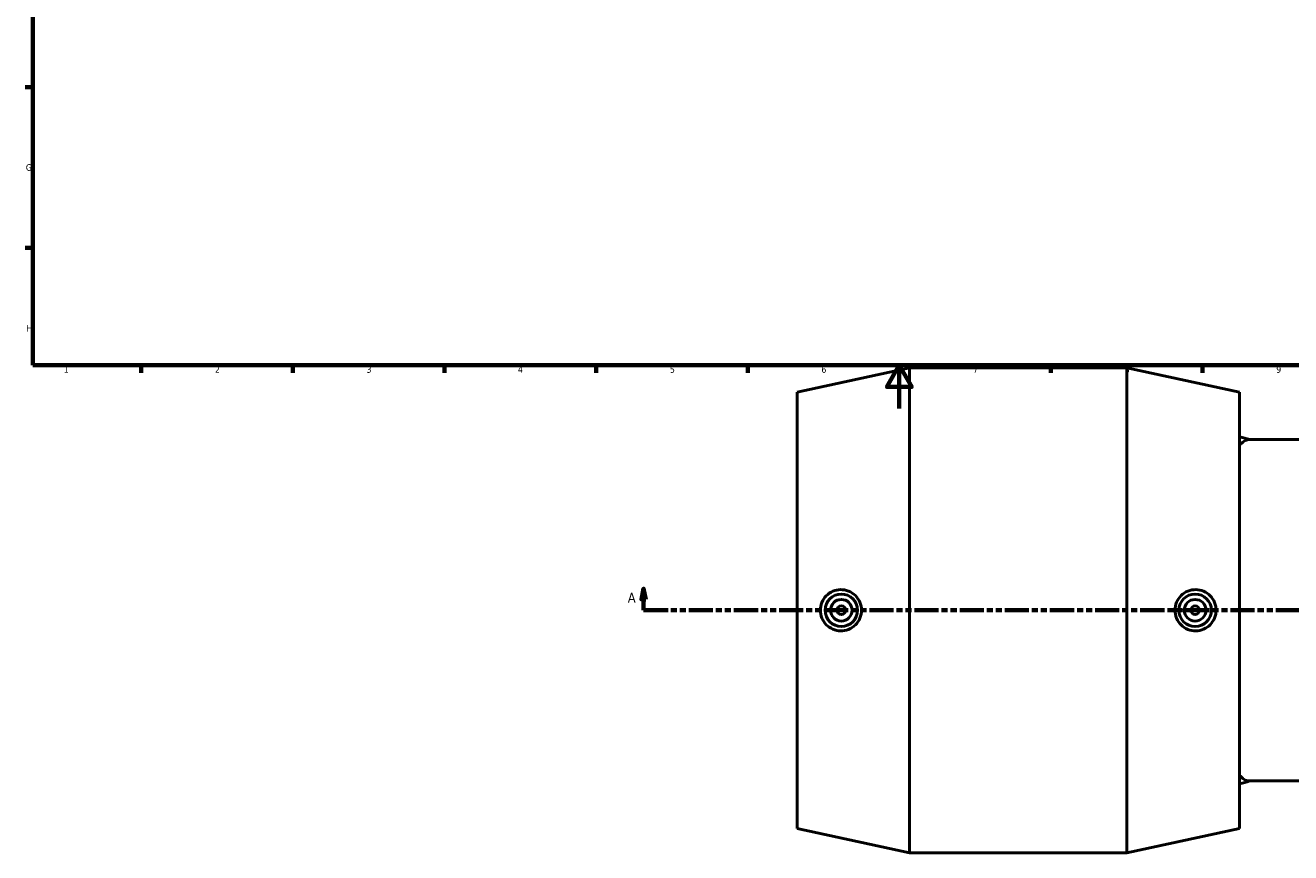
# Model space of a CAD drawing. Header units: millimetres. Extents: x -119 to 1637, y -786 to 1140.
# Tile 2 of 7: x 17 to 601, y -205 to 177. Entities that reach past the tile are written whole.
import ezdxf

# ---------------------------------------------------------------- set-up
doc = ezdxf.new("R2010")
doc.units = ezdxf.units.MM
doc.linetypes.add('DOUBLE_DASH_CHAIN', pattern=[1.2403, 0.6614, -0.0827, 0.1654, -0.0827, 0.1654, -0.0827])
for name, color, linetype, lineweight in [('Border (ANSI)', 7, 'Continuous', 70), ('Section Line (ANSI)', 7, 'DOUBLE_DASH_CHAIN', 70), ('Visible (ANSI)', 7, 'Continuous', 50)]:
    doc.layers.add(name, color=color, linetype=linetype, lineweight=lineweight)
doc.styles.add('Label Text (ANSI)', font='tahoma.ttf')
doc.styles.add('Note Text (ANSI)', font='tahoma.ttf')

# ---------------------------------------------------------------- blocks, each defined once
blk = doc.blocks.new('Borders Default Border')
at = {"layer": 'Border (ANSI)'}
for p, q in [((20, 148.5), (16.55, 148.5)), ((20, 74.25), (16.55, 74.25)), ((70.08, 20), (70.08, 16.55)), ((140.17, 20), (140.17, 16.55)), ((210.25, 20), (210.25, 16.55)), ((280.33, 20), (280.33, 16.55)), ((350.42, 20), (350.42, 16.55)), ((490.58, 20), (490.58, 16.55)), ((560.67, 20), (560.67, 16.55))]:
    blk.add_line(p, q, dxfattribs=at)
at = {"layer": 'Border (ANSI)', "flags": 128}
for points in [[(20, 20), (20, 574), (821, 574), (821, 20), (20, 20)], [(420.5, 0), (420.5, 20), (414.73, 10), (426.27, 10), (420.5, 20)]]:
    blk.add_lwpolyline(points, dxfattribs=at)
at = {"layer": 'Border (ANSI)', "color": 230, "true_color": 0xff0080, "char_height": 3.05, "attachment_point": 7, "style": 'Note Text (ANSI)'}
for s, insert in [('G', (16.81, 109.79)), ('H', (16.97, 35.6)), ('1', (34.35, 16.55)), ('2', (104.2, 16.55)), ('3', (174.26, 16.49)), ('4', (244.23, 16.55)), ('5', (314.48, 16.49)), ('6', (384.49, 16.49)), ('7', (454.6, 16.55)), ('8', (524.63, 16.48)), ('9', (594.7, 16.49))]:
    blk.add_mtext(s, dxfattribs=dict(at, insert=insert))
blk = doc.blocks.new('2dTransSection0')
at = {"layer": 'Section Line (ANSI)', "linetype": 'Continuous'}
for p, q in [((302.33, -83.18), (301.33, -88.18)), ((302.33, -88.18), (302.33, -83.18)), ((303.33, -88.18), (302.33, -83.18)), ((301.33, -88.18), (303.33, -88.18)), ((302.33, -93.18), (302.33, -88.18)), ((302.33, -93.18), (313.59, -93.18))]:
    blk.add_line(p, q, dxfattribs=at)
at = {"layer": 'Section Line (ANSI)', "linetype": 'DOUBLE_DASH_CHAIN', "ltscale": 16.82361}
blk.add_line((302.33, -93.18), (1210.85, -93.18), dxfattribs=at)
at = {"layer": 'Section Line (ANSI)', "linetype": 'Continuous', "flags": 128}
blk.add_lwpolyline([(303.33, -88.18), (302.33, -83.18), (301.33, -88.18), (303.33, -88.18)], dxfattribs=at)
at = {"layer": 'Section Line (ANSI)'}
blk.add_solid([(303.33, -88.18), (302.33, -83.18), (301.33, -88.18), (303.33, -88.18)], dxfattribs=at)
at = {"layer": 'Section Line (ANSI)', "insert": (294.97, -89.68), "char_height": 4.57, "attachment_point": 7, "style": 'Label Text (ANSI)'}
blk.add_mtext('A', dxfattribs=at)

msp = doc.modelspace()

# ---------------------------------------------------------------- linework, layer by layer
at = {"layer": 'Visible (ANSI)'}
for p, q in [((373.258, 7.618), (425.258, 18.818)), ((425.258, -205.182), (425.258, 18.818)), ((425.258, 18.818), (525.658, 18.818)), ((525.658, -205.182), (525.658, 18.818)), ((577.658, 7.618), (525.658, 18.818)), ((373.258, -193.982), (373.258, 7.618)), ((577.658, -193.982), (577.658, 7.618)), ((619.813, -14.349), (582.004, -14.349)), ((619.813, -172.015), (582.004, -172.015)), ((373.258, -193.982), (425.258, -205.182)), ((577.658, -193.982), (525.658, -205.182)), ((425.258, -205.182), (525.658, -205.182))]:
    msp.add_line(p, q, dxfattribs=at)
for centre, radius in [((393.698, -93.182), 7.5), ((557.218, -93.182), 7.5), ((393.698, -93.182), 5), ((393.698, -93.182), 2), ((557.218, -93.182), 5), ((557.218, -93.182), 2)]:
    msp.add_circle(centre, radius, dxfattribs=at)
for start, end in [(72.626339, 76.145269), (283.854731, 287.373661)]:
    msp.add_arc((557.878, -93.182), 82.601, start, end, dxfattribs=at)
for major_axis, start_param, end_param in [((0, 78.833), 0, 0.2683761), ((0, -78.833), 6.0148092, 6.2831853)]:
    msp.add_ellipse((582.004, -93.182), major_axis=major_axis, ratio=0.2079117, start_param=start_param, end_param=end_param, dxfattribs=at)
for points, knots in [([(393.333, -102.714), (392.166, -102.692), (390.918, -102.438), (388.618, -101.446), (387.567, -100.708), (385.915, -99.016), (385.201, -97.953), (384.254, -95.628), (384.021, -94.365), (384.021, -91.999), (384.254, -90.736), (385.201, -88.411), (385.915, -87.348), (387.567, -85.657), (388.618, -84.918), (390.918, -83.927), (392.166, -83.673), (394.552, -83.626), (395.853, -83.85), (398.248, -84.814), (399.343, -85.552), (401.052, -87.256), (401.79, -88.325), (402.772, -90.682), (403.017, -91.97), (403.017, -94.395), (402.772, -95.683), (401.79, -98.04), (401.052, -99.109), (399.343, -100.812), (398.248, -101.551), (395.853, -102.514), (394.552, -102.738), (393.333, -102.714)], [0, 0, 0, 0, 0.3581645, 0.3581645, 0.7163291, 0.7163291, 1.0712567, 1.0712567, 1.4261844, 1.4261844, 1.781112, 1.781112, 2.1360396, 2.1360396, 2.4942042, 2.4942042, 2.8523687, 2.8523687, 3.2266765, 3.2266765, 3.6009844, 3.6009844, 3.9647231, 3.9647231, 4.3284619, 4.3284619, 4.6922006, 4.6922006, 5.0559393, 5.0559393, 5.4302472, 5.4302472, 5.804555, 5.804555, 5.804555, 5.804555]), ([(557.583, -102.714), (556.363, -102.738), (555.063, -102.514), (552.668, -101.551), (551.573, -100.812), (549.863, -99.109), (549.126, -98.04), (548.144, -95.683), (547.899, -94.395), (547.899, -91.97), (548.144, -90.682), (549.126, -88.325), (549.863, -87.256), (551.573, -85.552), (552.668, -84.814), (555.063, -83.85), (556.363, -83.626), (558.75, -83.673), (559.998, -83.927), (562.298, -84.918), (563.349, -85.657), (565.001, -87.348), (565.715, -88.411), (566.662, -90.736), (566.895, -91.999), (566.895, -94.365), (566.662, -95.628), (565.715, -97.953), (565.001, -99.016), (563.349, -100.708), (562.298, -101.446), (559.998, -102.438), (558.75, -102.692), (557.583, -102.714)], [0, 0, 0, 0, 0.3743078, 0.3743078, 0.7486157, 0.7486157, 1.1123544, 1.1123544, 1.4760931, 1.4760931, 1.8398319, 1.8398319, 2.2035706, 2.2035706, 2.5778785, 2.5778785, 2.9521863, 2.9521863, 3.3103508, 3.3103508, 3.6685154, 3.6685154, 4.023443, 4.023443, 4.3783706, 4.3783706, 4.7332983, 4.7332983, 5.0882259, 5.0882259, 5.4463905, 5.4463905, 5.804555, 5.804555, 5.804555, 5.804555])]:
    msp.add_open_spline(points, degree=3, knots=knots, dxfattribs=at)

# ---------------------------------------------------------------- block references
msp.add_blockref('Borders Default Border', (0, 0))
at = {"layer": 'Section Line (ANSI)'}
msp.add_blockref('2dTransSection0', (0, 0), dxfattribs=at)

doc.saveas('drawing.dxf')
